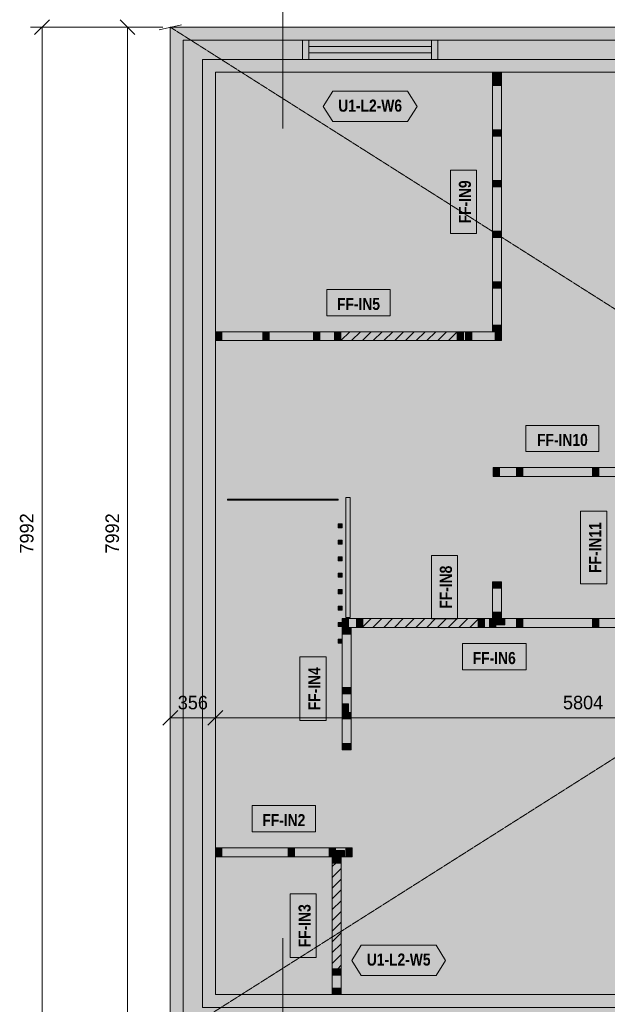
# Model space of a CAD drawing. Header units: millimetres. Extents: x -3973 to 16802, y -6172 to 13352.
# Tile 2 of 6: x -1189 to 3448, y 279 to 8051. Entities that reach past the tile are written whole.
import ezdxf
from ezdxf.enums import TextEntityAlignment as Align

# ---------------------------------------------------------------- set-up
doc = ezdxf.new("R2010")
doc.units = ezdxf.units.MM
doc.linetypes.add('DASHED', pattern=[1.524, 1.27, -0.254])
for name, color, linetype in [('FILL-C_B2B2B5', 7, 'Continuous'), ('FILL-EPS', 7, 'Continuous'), ('FILL-TEAL_DK', 7, 'Continuous'), ('FILL-TIMBER', 7, 'Continuous'), ('FILL-WHITE', 7, 'Continuous'), ('LINE-C_85297A', 7, 'Continuous'), ('LINE-C_85297A-DASH', 7, 'DASHED'), ('LINE-INK', 7, 'Continuous'), ('LINE-INK-DASH', 7, 'DASHED'), ('LINE-RED-DASH', 7, 'DASHED'), ('LINE-STEEL_GREY', 7, 'Continuous'), ('LINE-STEEL_GREY-DASH', 7, 'DASHED'), ('LINE-TEAL_DK', 7, 'Continuous'), ('LINE-TIMBER_DK', 7, 'Continuous'), ('TEXT-INK', 7, 'Continuous'), ('TEXT-TEAL_DK', 7, 'Continuous')]:
    doc.layers.add(name, color=color, linetype=linetype)
doc.styles.add('OpenSansCondensed-Bold', font='OpenSansCondensed-Bold.ttf')

msp = doc.modelspace()

# ---------------------------------------------------------------- hatches: boundary and pattern name
at = {"layer": 'FILL-C_B2B2B5', "true_color": 0xb2b2b5}
h = msp.add_hatch(color=256, dxfattribs=at)
h.dxf.hatch_style = 1
h.paths.add_polyline_path([(12502.4, 7889.9), (12502.4, 101.6), (101.6, 101.6), (101.6, 7889.9)])
h.paths.add_polyline_path([(12350, 254), (12350, 7737.5), (6378.2, 7737.5), (6378.2, 254)], flags=0)
h.paths.add_polyline_path([(254, 7737.5), (254, 254), (6225.8, 254), (6225.8, 7737.5)], flags=0)
at = {"layer": 'FILL-EPS', "true_color": 0xccffff}
h = msp.add_hatch(color=256, dxfattribs=at)
h.dxf.hatch_style = 1
h.paths.add_polyline_path([(0, 7991.5), (12604, 7991.5), (12604, 0), (0, 0)])
h.paths.add_polyline_path([(101.6, 7889.9), (101.6, 101.6), (12502.4, 101.6), (12502.4, 7889.9)], flags=0)
h = msp.add_hatch(color=256, dxfattribs=at)
h.dxf.hatch_style = 1
h.paths.add_polyline_path([(6225.8, 7737.5), (6225.8, 254), (254, 254), (254, 7737.5)])
h.paths.add_polyline_path([(6159.1, 355.6), (6159.1, 7635.9), (355.6, 7635.9), (355.6, 355.6)], flags=0)
at = {"layer": 'FILL-TEAL_DK', "true_color": 0x006b5c}
h = msp.add_hatch(color=256, dxfattribs=at)
h.dxf.hatch_style = 1
h.paths.add_polyline_path([(1042, 7889.7), (1092, 7889.7), (1092, 7737.3), (1042, 7737.3)])
h = msp.add_hatch(color=256, dxfattribs=at)
h.dxf.hatch_style = 1
h.paths.add_polyline_path([(2062, 7889.7), (2112, 7889.7), (2112, 7737.3), (2062, 7737.3)])
at = {"layer": 'FILL-TIMBER', "true_color": 0xeddbb8}
h = msp.add_hatch(color=256, dxfattribs=at)
h.dxf.hatch_style = 1
h.paths.add_polyline_path([(2613.5, 7635.5), (2613.5, 7600.1), (2613.5, 7585.5), (2593, 7585.5), (2543.5, 7585.5), (2543.5, 7620.9), (2543.5, 7635.5), (2564, 7635.5)])
h = msp.add_hatch(color=256, dxfattribs=at)
h.dxf.hatch_style = 1
h.paths.add_polyline_path([(2613.5, 7580.6), (2613.5, 7545.2), (2613.5, 7530.6), (2593, 7530.6), (2543.5, 7530.6), (2543.5, 7566), (2543.5, 7580.6), (2564, 7580.6)])
h = msp.add_hatch(color=256, dxfattribs=at)
h.dxf.hatch_style = 1
h.paths.add_polyline_path([(2613.5, 7180.6), (2613.5, 7145.2), (2613.5, 7130.6), (2593, 7130.6), (2543.5, 7130.6), (2543.5, 7166), (2543.5, 7180.6), (2564, 7180.6)])
h = msp.add_hatch(color=256, dxfattribs=at)
h.dxf.hatch_style = 1
h.paths.add_polyline_path([(2613.5, 6780.6), (2613.5, 6745.2), (2613.5, 6730.6), (2593, 6730.6), (2543.5, 6730.6), (2543.5, 6766), (2543.5, 6780.6), (2564, 6780.6)])
h = msp.add_hatch(color=256, dxfattribs=at)
h.dxf.hatch_style = 1
h.paths.add_polyline_path([(2613.5, 6380.6), (2613.5, 6345.2), (2613.5, 6330.6), (2593, 6330.6), (2543.5, 6330.6), (2543.5, 6366), (2543.5, 6380.6), (2564, 6380.6)])
h = msp.add_hatch(color=256, dxfattribs=at)
h.dxf.hatch_style = 1
h.paths.add_polyline_path([(2613.5, 5980.6), (2613.5, 5945.2), (2613.5, 5930.6), (2593, 5930.6), (2543.5, 5930.6), (2543.5, 5966), (2543.5, 5980.6), (2564, 5980.6)])
h = msp.add_hatch(color=256, dxfattribs=at)
h.dxf.hatch_style = 1
h.paths.add_polyline_path([(2613.5, 5640), (2613.5, 5604.6), (2613.5, 5590), (2593, 5590), (2543.5, 5590), (2543.5, 5625.4), (2543.5, 5640), (2564, 5640)])
h = msp.add_hatch(color=256, dxfattribs=at)
h.dxf.hatch_style = 1
h.paths.add_polyline_path([(406, 5518), (370.6, 5518), (356, 5518), (356, 5538.5), (356, 5588), (391.4, 5588), (406, 5588), (406, 5567.5)])
h = msp.add_hatch(color=256, dxfattribs=at)
h.dxf.hatch_style = 1
h.paths.add_polyline_path([(780.6, 5518), (745.2, 5518), (730.6, 5518), (730.6, 5538.5), (730.6, 5588), (766, 5588), (780.6, 5588), (780.6, 5567.5)])
h = msp.add_hatch(color=256, dxfattribs=at)
h.dxf.hatch_style = 1
h.paths.add_polyline_path([(1180.6, 5518), (1145.2, 5518), (1130.6, 5518), (1130.6, 5538.5), (1130.6, 5588), (1166, 5588), (1180.6, 5588), (1180.6, 5567.5)])
h = msp.add_hatch(color=256, dxfattribs=at)
h.dxf.hatch_style = 1
h.paths.add_polyline_path([(1346.5, 5518), (1311.1, 5518), (1296.5, 5518), (1296.5, 5538.5), (1296.5, 5588), (1331.9, 5588), (1346.5, 5588), (1346.5, 5567.5)])
h = msp.add_hatch(color=256, dxfattribs=at)
h.dxf.hatch_style = 1
h.paths.add_polyline_path([(2314.5, 5518), (2279.1, 5518), (2264.5, 5518), (2264.5, 5538.5), (2264.5, 5588), (2299.9, 5588), (2314.5, 5588), (2314.5, 5567.5)])
h = msp.add_hatch(color=256, dxfattribs=at)
h.dxf.hatch_style = 1
h.paths.add_polyline_path([(2380.6, 5518), (2345.2, 5518), (2330.6, 5518), (2330.6, 5538.5), (2330.6, 5588), (2366, 5588), (2380.6, 5588), (2380.6, 5567.5)])
h = msp.add_hatch(color=256, dxfattribs=at)
h.dxf.hatch_style = 1
h.paths.add_polyline_path([(2613.5, 5518), (2578.1, 5518), (2563.5, 5518), (2563.5, 5538.5), (2563.5, 5588), (2598.9, 5588), (2613.5, 5588), (2613.5, 5567.5)])
h = msp.add_hatch(color=256, dxfattribs=at)
h.dxf.hatch_style = 1
h.paths.add_polyline_path([(2597, 4445), (2561.6, 4445), (2547, 4445), (2547, 4465.5), (2547, 4515), (2582.4, 4515), (2597, 4515), (2597, 4494.5)])
h = msp.add_hatch(color=256, dxfattribs=at)
h.dxf.hatch_style = 1
h.paths.add_polyline_path([(2780.6, 4445), (2745.2, 4445), (2730.6, 4445), (2730.6, 4465.5), (2730.6, 4515), (2766, 4515), (2780.6, 4515), (2780.6, 4494.5)])
h = msp.add_hatch(color=256, dxfattribs=at)
h.dxf.hatch_style = 1
h.paths.add_polyline_path([(3380.6, 4445), (3345.2, 4445), (3330.6, 4445), (3330.6, 4465.5), (3330.6, 4515), (3366, 4515), (3380.6, 4515), (3380.6, 4494.5)])
h = msp.add_hatch(color=256, dxfattribs=at)
h.dxf.hatch_style = 1
h.paths.add_polyline_path([(2613.5, 3614.5), (2613.5, 3579.1), (2613.5, 3564.5), (2593, 3564.5), (2543.5, 3564.5), (2543.5, 3599.9), (2543.5, 3614.5), (2564, 3614.5)])
h = msp.add_hatch(color=256, dxfattribs=at)
h.dxf.hatch_style = 1
h.paths.add_polyline_path([(2613.5, 3375), (2613.5, 3339.6), (2613.5, 3325), (2593, 3325), (2543.5, 3325), (2543.5, 3360.4), (2543.5, 3375), (2564, 3375)])
h = msp.add_hatch(color=256, dxfattribs=at)
h.dxf.hatch_style = 1
h.paths.add_polyline_path([(1406, 3253), (1370.6, 3253), (1356, 3253), (1356, 3273.5), (1356, 3323), (1391.4, 3323), (1406, 3323), (1406, 3302.5)])
h = msp.add_hatch(color=256, dxfattribs=at)
h.dxf.hatch_style = 1
h.paths.add_polyline_path([(1518.5, 3253), (1483.1, 3253), (1468.5, 3253), (1468.5, 3273.5), (1468.5, 3323), (1503.9, 3323), (1518.5, 3323), (1518.5, 3302.5)])
h = msp.add_hatch(color=256, dxfattribs=at)
h.dxf.hatch_style = 1
h.paths.add_polyline_path([(2478.5, 3253), (2443.1, 3253), (2428.5, 3253), (2428.5, 3273.5), (2428.5, 3323), (2463.9, 3323), (2478.5, 3323), (2478.5, 3302.5)])
h = msp.add_hatch(color=256, dxfattribs=at)
h.dxf.hatch_style = 1
h.paths.add_polyline_path([(2568.5, 3253), (2533.1, 3253), (2518.5, 3253), (2518.5, 3273.5), (2518.5, 3323), (2553.9, 3323), (2568.5, 3323), (2568.5, 3302.5)])
h = msp.add_hatch(color=256, dxfattribs=at)
h.dxf.hatch_style = 1
h.paths.add_polyline_path([(2638.5, 3273), (2589, 3273), (2568.5, 3273), (2568.5, 3287.6), (2568.5, 3323), (2618, 3323), (2638.5, 3323), (2638.5, 3308.4)])
h = msp.add_hatch(color=256, dxfattribs=at)
h.dxf.hatch_style = 1
h.paths.add_polyline_path([(2780.6, 3253), (2745.2, 3253), (2730.6, 3253), (2730.6, 3273.5), (2730.6, 3323), (2766, 3323), (2780.6, 3323), (2780.6, 3302.5)])
h = msp.add_hatch(color=256, dxfattribs=at)
h.dxf.hatch_style = 1
h.paths.add_polyline_path([(3380.6, 3253), (3345.2, 3253), (3330.6, 3253), (3330.6, 3273.5), (3330.6, 3323), (3366, 3323), (3380.6, 3323), (3380.6, 3302.5)])
h = msp.add_hatch(color=256, dxfattribs=at)
h.dxf.hatch_style = 1
h.paths.add_polyline_path([(1426, 3251), (1426, 3215.6), (1426, 3201), (1405.5, 3201), (1356, 3201), (1356, 3236.4), (1356, 3251), (1376.5, 3251)])
h = msp.add_hatch(color=256, dxfattribs=at)
h.dxf.hatch_style = 1
h.paths.add_polyline_path([(1426, 2780.6), (1426, 2745.2), (1426, 2730.6), (1405.5, 2730.6), (1356, 2730.6), (1356, 2766), (1356, 2780.6), (1376.5, 2780.6)])
h = msp.add_hatch(color=256, dxfattribs=at)
h.dxf.hatch_style = 1
h.paths.add_polyline_path([(1406, 2651.5), (1406, 2602), (1406, 2581.5), (1391.4, 2581.5), (1356, 2581.5), (1356, 2631), (1356, 2651.5), (1370.6, 2651.5)])
h = msp.add_hatch(color=256, dxfattribs=at)
h.dxf.hatch_style = 1
h.paths.add_polyline_path([(1426, 2581.5), (1426, 2546.1), (1426, 2531.5), (1405.5, 2531.5), (1356, 2531.5), (1356, 2566.9), (1356, 2581.5), (1376.5, 2581.5)])
h = msp.add_hatch(color=256, dxfattribs=at)
h.dxf.hatch_style = 1
h.paths.add_polyline_path([(1426, 2338.5), (1426, 2303.1), (1426, 2288.5), (1405.5, 2288.5), (1356, 2288.5), (1356, 2323.9), (1356, 2338.5), (1376.5, 2338.5)])
h = msp.add_hatch(color=256, dxfattribs=at)
h.dxf.hatch_style = 1
h.paths.add_polyline_path([(406, 1443.5), (370.6, 1443.5), (356, 1443.5), (356, 1464), (356, 1513.5), (391.4, 1513.5), (406, 1513.5), (406, 1493)])
h = msp.add_hatch(color=256, dxfattribs=at)
h.dxf.hatch_style = 1
h.paths.add_polyline_path([(980.6, 1443.5), (945.2, 1443.5), (930.6, 1443.5), (930.6, 1464), (930.6, 1513.5), (966, 1513.5), (980.6, 1513.5), (980.6, 1493)])
h = msp.add_hatch(color=256, dxfattribs=at)
h.dxf.hatch_style = 1
h.paths.add_polyline_path([(1303.5, 1443.5), (1268.1, 1443.5), (1253.5, 1443.5), (1253.5, 1464), (1253.5, 1513.5), (1288.9, 1513.5), (1303.5, 1513.5), (1303.5, 1493)])
h = msp.add_hatch(color=256, dxfattribs=at)
h.dxf.hatch_style = 1
h.paths.add_polyline_path([(1373.5, 1443.5), (1324, 1443.5), (1303.5, 1443.5), (1303.5, 1458.1), (1303.5, 1493.5), (1353, 1493.5), (1373.5, 1493.5), (1373.5, 1478.9)])
h = msp.add_hatch(color=256, dxfattribs=at)
h.dxf.hatch_style = 1
h.paths.add_polyline_path([(1435, 1443.5), (1399.6, 1443.5), (1385, 1443.5), (1385, 1464), (1385, 1513.5), (1420.4, 1513.5), (1435, 1513.5), (1435, 1493)])
h = msp.add_hatch(color=256, dxfattribs=at)
h.dxf.hatch_style = 1
h.paths.add_polyline_path([(1348.5, 1441.5), (1348.5, 1407.5), (1348.5, 1393.5), (1328, 1393.5), (1278.5, 1393.5), (1278.5, 1427.5), (1278.5, 1441.5), (1299, 1441.5)])
h = msp.add_hatch(color=256, dxfattribs=at)
h.dxf.hatch_style = 1
h.paths.add_polyline_path([(1348.5, 559.5), (1348.5, 524.1), (1348.5, 509.5), (1328, 509.5), (1278.5, 509.5), (1278.5, 544.9), (1278.5, 559.5), (1299, 559.5)])
h = msp.add_hatch(color=256, dxfattribs=at)
h.dxf.hatch_style = 1
h.paths.add_polyline_path([(1348.5, 406), (1348.5, 370.6), (1348.5, 356), (1328, 356), (1278.5, 356), (1278.5, 391.4), (1278.5, 406), (1299, 406)])
at = {"layer": 'FILL-WHITE', "true_color": 0xfaf5e8}
h = msp.add_hatch(color=256, dxfattribs=at)
h.dxf.hatch_style = 1
h.paths.add_polyline_path([(2593, 5590), (2543.5, 5590), (2543.5, 5625.4), (2543.5, 5640), (2543.5, 5930.6), (2543.5, 5966), (2543.5, 5980.6), (2543.5, 6330.6), (2543.5, 6366), (2543.5, 6380.6), (2543.5, 6730.6), (2543.5, 6766), (2543.5, 6780.6), (2543.5, 7130.6), (2543.5, 7166), (2543.5, 7180.6), (2543.5, 7530.6), (2543.5, 7566), (2543.5, 7580.6), (2543.5, 7585.5), (2543.5, 7620.9), (2543.5, 7635.5), (2564, 7635.5), (2613.5, 7635.5), (2613.5, 7600.1), (2613.5, 7585.5), (2613.5, 7580.6), (2613.5, 7545.2), (2613.5, 7530.6), (2613.5, 7180.6), (2613.5, 7145.2), (2613.5, 7130.6), (2613.5, 6780.6), (2613.5, 6745.2), (2613.5, 6730.6), (2613.5, 6380.6), (2613.5, 6345.2), (2613.5, 6330.6), (2613.5, 5980.6), (2613.5, 5945.2), (2613.5, 5930.6), (2613.5, 5640), (2613.5, 5604.6), (2613.5, 5590)])
at = {"layer": 'FILL-WHITE', "true_color": 0xffffff}
h = msp.add_hatch(color=256, dxfattribs=at)
h.dxf.hatch_style = 1
h.paths.add_polyline_path([(1206.4, 7365.9), (1281.4, 7485.9), (1872.6, 7485.9), (1947.6, 7365.9), (1872.6, 7245.9), (1281.4, 7245.9)])
h = msp.add_hatch(color=256, dxfattribs=at)
h.dxf.hatch_style = 1
h.paths.add_polyline_path([(2417.2, 6362), (2417.2, 6863.5), (2209.9, 6863.5), (2209.9, 6362)])
h = msp.add_hatch(color=256, dxfattribs=at)
h.dxf.hatch_style = 1
h.paths.add_polyline_path([(1234, 5714.3), (1735.5, 5714.3), (1735.5, 5921.6), (1234, 5921.6)])
at = {"layer": 'FILL-WHITE', "true_color": 0xfaf5e8}
h = msp.add_hatch(color=256, dxfattribs=at)
h.dxf.hatch_style = 1
h.paths.add_polyline_path([(356, 5518), (356, 5538.5), (356, 5588), (356, 5588), (391.4, 5588), (406, 5588), (730.6, 5588), (766, 5588), (780.6, 5588), (1130.6, 5588), (1166, 5588), (1180.6, 5588), (1296.5, 5588), (1331.9, 5588), (1346.5, 5588), (1346.5, 5588), (1346.5, 5567.5), (1346.5, 5518), (1346.5, 5518), (1311.1, 5518), (1296.5, 5518), (1180.6, 5518), (1145.2, 5518), (1130.6, 5518), (780.6, 5518), (745.2, 5518), (730.6, 5518), (406, 5518), (370.6, 5518), (356, 5518)])
at = {"layer": 'FILL-WHITE', "true_color": 0xffffff}
h = msp.add_hatch(color=256, dxfattribs=at)
h.dxf.hatch_style = 1
h.paths.add_polyline_path([(1346.5, 5518), (1346.5, 5588), (2264.5, 5588), (2264.5, 5518)])
at = {"layer": 'FILL-WHITE', "true_color": 0xfaf5e8}
h = msp.add_hatch(color=256, dxfattribs=at)
h.dxf.hatch_style = 1
h.paths.add_polyline_path([(2264.5, 5538.5), (2264.5, 5588), (2299.9, 5588), (2314.5, 5588), (2330.6, 5588), (2366, 5588), (2380.6, 5588), (2563.5, 5588), (2598.9, 5588), (2613.5, 5588), (2613.5, 5567.5), (2613.5, 5518), (2578.1, 5518), (2563.5, 5518), (2380.6, 5518), (2345.2, 5518), (2330.6, 5518), (2314.5, 5518), (2279.1, 5518), (2264.5, 5518)])
at = {"layer": 'FILL-WHITE', "true_color": 0xffffff}
h = msp.add_hatch(color=256, dxfattribs=at)
h.dxf.hatch_style = 1
h.paths.add_polyline_path([(2806.7, 4641.4), (3381.8, 4641.4), (3381.8, 4848.7), (2806.7, 4848.7)])
at = {"layer": 'FILL-WHITE', "true_color": 0xfaf5e8}
h = msp.add_hatch(color=256, dxfattribs=at)
h.dxf.hatch_style = 1
h.paths.add_polyline_path([(2547, 4445), (2547, 4445), (2547, 4445), (2547, 4445), (2547, 4465.5), (2547, 4515), (2547, 4515), (2547, 4515), (2547, 4515), (2582.4, 4515), (2597, 4515), (2730.6, 4515), (2766, 4515), (2780.6, 4515), (3330.6, 4515), (3366, 4515), (3380.6, 4515), (3591.5, 4515), (3626.9, 4515), (3641.5, 4515), (3641.5, 4515), (3641.5, 4515), (3641.5, 4515), (3641.5, 4494.5), (3641.5, 4445), (3641.5, 4445), (3641.5, 4445), (3641.5, 4445), (3606.1, 4445), (3591.5, 4445), (3380.6, 4445), (3345.2, 4445), (3330.6, 4445), (2780.6, 4445), (2745.2, 4445), (2730.6, 4445), (2597, 4445), (2561.6, 4445)])
at = {"layer": 'FILL-WHITE', "true_color": 0xffffff}
h = msp.add_hatch(color=256, dxfattribs=at)
h.dxf.hatch_style = 1
h.paths.add_polyline_path([(1386, 4278), (1386, 4278), (1386, 4278), (1386, 4278), (1418, 4278), (1418, 3332), (1418, 3332), (1418, 3332), (1418, 3332), (1386, 3332)])
h = msp.add_hatch(color=256, dxfattribs=at)
h.dxf.hatch_style = 1
h.paths.add_polyline_path([(451, 4266), (1324, 4266), (1324, 4257), (451, 4257)])
h = msp.add_hatch(color=256, dxfattribs=at)
h.dxf.hatch_style = 1
h.paths.add_polyline_path([(3445.2, 3596.4), (3445.2, 4171.6), (3237.9, 4171.6), (3237.9, 3596.4)])
h = msp.add_hatch(color=256, dxfattribs=at)
h.dxf.hatch_style = 1
h.paths.add_polyline_path([(1324, 4072), (1356, 4072), (1356, 4040), (1324, 4040)])
h = msp.add_hatch(color=256, dxfattribs=at)
h.dxf.hatch_style = 1
h.paths.add_polyline_path([(1324, 3942), (1356, 3942), (1356, 3910), (1324, 3910)])
h = msp.add_hatch(color=256, dxfattribs=at)
h.dxf.hatch_style = 1
h.paths.add_polyline_path([(1324, 3812), (1356, 3812), (1356, 3780), (1324, 3780)])
h = msp.add_hatch(color=256, dxfattribs=at)
h.dxf.hatch_style = 1
h.paths.add_polyline_path([(2267.2, 3320.3), (2267.2, 3821.9), (2059.8, 3821.9), (2059.8, 3320.3)])
h = msp.add_hatch(color=256, dxfattribs=at)
h.dxf.hatch_style = 1
h.paths.add_polyline_path([(1324, 3682), (1356, 3682), (1356, 3650), (1324, 3650)])
at = {"layer": 'FILL-WHITE', "true_color": 0xfaf5e8}
h = msp.add_hatch(color=256, dxfattribs=at)
h.dxf.hatch_style = 1
h.paths.add_polyline_path([(2613.5, 3339.6), (2613.5, 3325), (2613.5, 3325), (2593, 3325), (2543.5, 3325), (2543.5, 3325), (2543.5, 3360.4), (2543.5, 3375), (2543.5, 3564.5), (2543.5, 3599.9), (2543.5, 3614.5), (2543.5, 3614.5), (2564, 3614.5), (2613.5, 3614.5), (2613.5, 3614.5), (2613.5, 3579.1), (2613.5, 3564.5), (2613.5, 3375)])
at = {"layer": 'FILL-WHITE', "true_color": 0xffffff}
h = msp.add_hatch(color=256, dxfattribs=at)
h.dxf.hatch_style = 1
h.paths.add_polyline_path([(1324, 3552), (1356, 3552), (1356, 3520), (1324, 3520)])
h = msp.add_hatch(color=256, dxfattribs=at)
h.dxf.hatch_style = 1
h.paths.add_polyline_path([(1324, 3422), (1356, 3422), (1356, 3390), (1324, 3390)])
h = msp.add_hatch(color=256, dxfattribs=at)
h.dxf.hatch_style = 1
h.paths.add_polyline_path([(1324, 3292), (1356, 3292), (1356, 3260), (1324, 3260)])
at = {"layer": 'FILL-WHITE', "true_color": 0xfaf5e8}
h = msp.add_hatch(color=256, dxfattribs=at)
h.dxf.hatch_style = 1
h.paths.add_polyline_path([(1356, 3273.5), (1356, 3323), (1391.4, 3323), (1406, 3323), (1468.5, 3323), (1503.9, 3323), (1518.5, 3323), (1518.5, 3302.5), (1518.5, 3253), (1483.1, 3253), (1468.5, 3253), (1406, 3253), (1370.6, 3253), (1356, 3253)])
at = {"layer": 'FILL-WHITE', "true_color": 0xffffff}
h = msp.add_hatch(color=256, dxfattribs=at)
h.dxf.hatch_style = 1
h.paths.add_polyline_path([(1518.5, 3253), (1518.5, 3323), (2428.5, 3323), (2428.5, 3253)])
at = {"layer": 'FILL-WHITE', "true_color": 0xfaf5e8}
h = msp.add_hatch(color=256, dxfattribs=at)
h.dxf.hatch_style = 1
h.paths.add_polyline_path([(2428.5, 3273.5), (2428.5, 3323), (2463.9, 3323), (2478.5, 3323), (2518.5, 3323), (2553.9, 3323), (2568.5, 3323), (2618, 3323), (2638.5, 3323), (2730.6, 3323), (2766, 3323), (2780.6, 3323), (3330.6, 3323), (3366, 3323), (3380.6, 3323), (3546.5, 3323), (3581.9, 3323), (3596.5, 3323), (3646, 3323), (3666.5, 3323), (3706.5, 3323), (3741.9, 3323), (3756.5, 3323), (3756.5, 3302.5), (3756.5, 3253), (3721.1, 3253), (3706.5, 3253), (3596.5, 3253), (3561.1, 3253), (3546.5, 3253), (3380.6, 3253), (3345.2, 3253), (3330.6, 3253), (2780.6, 3253), (2745.2, 3253), (2730.6, 3253), (2568.5, 3253), (2533.1, 3253), (2518.5, 3253), (2478.5, 3253), (2443.1, 3253), (2428.5, 3253)])
h = msp.add_hatch(color=256, dxfattribs=at)
h.dxf.hatch_style = 1
h.paths.add_polyline_path([(1426, 2288.5), (1405.5, 2288.5), (1356, 2288.5), (1356, 2323.9), (1356, 2338.5), (1356, 2531.5), (1356, 2566.9), (1356, 2581.5), (1356, 2631), (1356, 2651.5), (1356, 2730.6), (1356, 2766), (1356, 2780.6), (1356, 3201), (1356, 3236.4), (1356, 3251), (1376.5, 3251), (1426, 3251), (1426, 3215.6), (1426, 3201), (1426, 2780.6), (1426, 2745.2), (1426, 2730.6), (1426, 2581.5), (1426, 2546.1), (1426, 2531.5), (1426, 2338.5), (1426, 2303.1)])
at = {"layer": 'FILL-WHITE', "true_color": 0xffffff}
h = msp.add_hatch(color=256, dxfattribs=at)
h.dxf.hatch_style = 1
h.paths.add_polyline_path([(1324, 3162), (1356, 3162), (1356, 3130), (1324, 3130)])
h = msp.add_hatch(color=256, dxfattribs=at)
h.dxf.hatch_style = 1
h.paths.add_polyline_path([(2305.5, 2919.4), (2807, 2919.4), (2807, 3126.7), (2305.5, 3126.7)])
h = msp.add_hatch(color=256, dxfattribs=at)
h.dxf.hatch_style = 1
h.paths.add_polyline_path([(1229.7, 2519), (1229.7, 3020.5), (1022.3, 3020.5), (1022.3, 2519)])
h = msp.add_hatch(color=256, dxfattribs=at)
h.dxf.hatch_style = 1
h.paths.add_polyline_path([(3455.6, 2084.4), (4203.2, 2558.5), (4060.1, 2784.2), (3312.4, 2310.2)])
h = msp.add_hatch(color=256, dxfattribs=at)
h.dxf.hatch_style = 1
h.paths.add_polyline_path([(644.7, 1639.8), (1146.3, 1639.8), (1146.3, 1847.2), (644.7, 1847.2)])
at = {"layer": 'FILL-WHITE', "true_color": 0xfaf5e8}
h = msp.add_hatch(color=256, dxfattribs=at)
h.dxf.hatch_style = 1
h.paths.add_polyline_path([(1303.5, 1443.5), (1268.1, 1443.5), (1253.5, 1443.5), (980.6, 1443.5), (945.2, 1443.5), (930.6, 1443.5), (406, 1443.5), (370.6, 1443.5), (356, 1443.5), (356, 1464), (356, 1513.5), (391.4, 1513.5), (406, 1513.5), (930.6, 1513.5), (966, 1513.5), (980.6, 1513.5), (1253.5, 1513.5), (1288.9, 1513.5), (1303.5, 1513.5), (1385, 1513.5), (1420.4, 1513.5), (1435, 1513.5), (1435, 1493), (1435, 1443.5), (1399.6, 1443.5), (1385, 1443.5), (1373.5, 1443.5), (1324, 1443.5)])
h = msp.add_hatch(color=256, dxfattribs=at)
h.dxf.hatch_style = 1
h.paths.add_polyline_path([(1299, 1441.5), (1348.5, 1441.5), (1348.5, 1407.5), (1348.5, 1393.5), (1328, 1393.5), (1278.5, 1393.5), (1278.5, 1427.5), (1278.5, 1441.5)])
at = {"layer": 'FILL-WHITE', "true_color": 0xffffff}
h = msp.add_hatch(color=256, dxfattribs=at)
h.dxf.hatch_style = 1
h.paths.add_polyline_path([(1278.5, 559.5), (1278.5, 1393.5), (1348.5, 1393.5), (1348.5, 559.5)])
h = msp.add_hatch(color=256, dxfattribs=at)
h.dxf.hatch_style = 1
h.paths.add_polyline_path([(1152.1, 648), (1152.1, 1149.5), (944.8, 1149.5), (944.8, 648)])
h = msp.add_hatch(color=256, dxfattribs=at)
h.dxf.hatch_style = 1
h.paths.add_polyline_path([(1431.4, 625.6), (1506.4, 745.6), (2097.6, 745.6), (2172.6, 625.6), (2097.6, 505.6), (1506.4, 505.6)])
at = {"layer": 'FILL-WHITE', "true_color": 0xfaf5e8}
h = msp.add_hatch(color=256, dxfattribs=at)
h.dxf.hatch_style = 1
h.paths.add_polyline_path([(1348.5, 356), (1348.5, 356), (1348.5, 356), (1348.5, 356), (1328, 356), (1278.5, 356), (1278.5, 356), (1278.5, 356), (1278.5, 356), (1278.5, 391.4), (1278.5, 406), (1278.5, 509.5), (1278.5, 544.9), (1278.5, 559.5), (1278.5, 559.5), (1299, 559.5), (1348.5, 559.5), (1348.5, 559.5), (1348.5, 524.1), (1348.5, 509.5), (1348.5, 406), (1348.5, 370.6)])

# ---------------------------------------------------------------- linework, layer by layer
at = {"layer": 'LINE-C_85297A', "lineweight": 5}
msp.add_line((-87.8, 7971.8), (87.8, 8011.2), dxfattribs=at)
at = {"layer": 'LINE-C_85297A-DASH', "lineweight": 5}
for p, q in [((0, 0), (12604, 7991.5)), ((0, 7991.5), (12604, 0))]:
    msp.add_line(p, q, dxfattribs=at)
at = {"layer": 'LINE-INK', "lineweight": 5}
for p, q in [((-954.2, 8049.8), (-1070.8, 7933.2)), ((-279.2, 7933.2), (-395.8, 8049.8)), ((-60, 7991.5), (-1102.5, 7991.5)), ((-1012.5, 7991.5), (-1012.5, 0)), ((-60, 7991.5), (-427.5, 7991.5)), ((-337.5, 0), (-337.5, 7991.5)), ((2062, 7991.5), (1092, 7991.5)), ((2062, 7838.7), (1092, 7838.7)), ((2062, 7788.7), (1092, 7788.7)), ((2062, 7635.9), (1092, 7635.9)), ((-58.3, 2481.4), (58.3, 2598)), ((0, 2539.7), (0, 2629.7)), ((297.3, 2481.4), (413.9, 2598)), ((355.6, 2539.7), (355.6, 2629.7)), ((0, 2539.7), (12604, 2539.7)), ((1317, 355.6), (2287, 355.6))]:
    msp.add_line(p, q, dxfattribs=at)
for points in [[(0, 0), (0, 7991.5), (12604, 7991.5), (12604, 0)], [(355.6, 355.6), (6159.1, 355.6), (6159.1, 7635.9), (355.6, 7635.9)], [(2593, 5590), (2543.5, 5590), (2543.5, 5625.4), (2543.5, 5640), (2543.5, 5930.6), (2543.5, 5966), (2543.5, 5980.6), (2543.5, 6330.6), (2543.5, 6366), (2543.5, 6380.6), (2543.5, 6730.6), (2543.5, 6766), (2543.5, 6780.6), (2543.5, 7130.6), (2543.5, 7166), (2543.5, 7180.6), (2543.5, 7530.6), (2543.5, 7566), (2543.5, 7580.6), (2543.5, 7585.5), (2543.5, 7620.9), (2543.5, 7635.5), (2564, 7635.5), (2613.5, 7635.5), (2613.5, 7600.1), (2613.5, 7585.5), (2613.5, 7580.6), (2613.5, 7545.2), (2613.5, 7530.6), (2613.5, 7180.6), (2613.5, 7145.2), (2613.5, 7130.6), (2613.5, 6780.6), (2613.5, 6745.2), (2613.5, 6730.6), (2613.5, 6380.6), (2613.5, 6345.2), (2613.5, 6330.6), (2613.5, 5980.6), (2613.5, 5945.2), (2613.5, 5930.6), (2613.5, 5640), (2613.5, 5604.6), (2613.5, 5590)], [(2417.2, 6362), (2417.2, 6863.5), (2209.9, 6863.5), (2209.9, 6362)], [(1234, 5714.3), (1735.5, 5714.3), (1735.5, 5921.6), (1234, 5921.6)], [(356, 5518), (356, 5538.5), (356, 5588), (356, 5588), (391.4, 5588), (406, 5588), (730.6, 5588), (766, 5588), (780.6, 5588), (1130.6, 5588), (1166, 5588), (1180.6, 5588), (1296.5, 5588), (1331.9, 5588), (1346.5, 5588), (1346.5, 5588), (1346.5, 5567.5), (1346.5, 5518), (1346.5, 5518), (1311.1, 5518), (1296.5, 5518), (1180.6, 5518), (1145.2, 5518), (1130.6, 5518), (780.6, 5518), (745.2, 5518), (730.6, 5518), (406, 5518), (370.6, 5518), (356, 5518)], [(2264.5, 5538.5), (2264.5, 5588), (2299.9, 5588), (2314.5, 5588), (2330.6, 5588), (2366, 5588), (2380.6, 5588), (2563.5, 5588), (2598.9, 5588), (2613.5, 5588), (2613.5, 5567.5), (2613.5, 5518), (2578.1, 5518), (2563.5, 5518), (2380.6, 5518), (2345.2, 5518), (2330.6, 5518), (2314.5, 5518), (2279.1, 5518), (2264.5, 5518)], [(2806.7, 4641.4), (3381.8, 4641.4), (3381.8, 4848.7), (2806.7, 4848.7)], [(1386, 4278), (1386, 4278), (1386, 4278), (1386, 4278), (1418, 4278), (1418, 3332), (1418, 3332), (1418, 3332), (1418, 3332), (1386, 3332)], [(451, 4266), (1324, 4266), (1324, 4257), (451, 4257)], [(3445.2, 3596.4), (3445.2, 4171.6), (3237.9, 4171.6), (3237.9, 3596.4)], [(1324, 4072), (1356, 4072), (1356, 4040), (1324, 4040)], [(1324, 3942), (1356, 3942), (1356, 3910), (1324, 3910)], [(1324, 3812), (1356, 3812), (1356, 3780), (1324, 3780)], [(2267.2, 3320.3), (2267.2, 3821.9), (2059.8, 3821.9), (2059.8, 3320.3)], [(1324, 3682), (1356, 3682), (1356, 3650), (1324, 3650)], [(2613.5, 3339.6), (2613.5, 3325), (2613.5, 3325), (2593, 3325), (2543.5, 3325), (2543.5, 3325), (2543.5, 3360.4), (2543.5, 3375), (2543.5, 3564.5), (2543.5, 3599.9), (2543.5, 3614.5), (2543.5, 3614.5), (2564, 3614.5), (2613.5, 3614.5), (2613.5, 3614.5), (2613.5, 3579.1), (2613.5, 3564.5), (2613.5, 3375)], [(1324, 3552), (1356, 3552), (1356, 3520), (1324, 3520)], [(1324, 3422), (1356, 3422), (1356, 3390), (1324, 3390)], [(1324, 3292), (1356, 3292), (1356, 3260), (1324, 3260)], [(1356, 3273.5), (1356, 3323), (1391.4, 3323), (1406, 3323), (1468.5, 3323), (1503.9, 3323), (1518.5, 3323), (1518.5, 3302.5), (1518.5, 3253), (1483.1, 3253), (1468.5, 3253), (1406, 3253), (1370.6, 3253), (1356, 3253)], [(1426, 2288.5), (1405.5, 2288.5), (1356, 2288.5), (1356, 2323.9), (1356, 2338.5), (1356, 2531.5), (1356, 2566.9), (1356, 2581.5), (1356, 2631), (1356, 2651.5), (1356, 2730.6), (1356, 2766), (1356, 2780.6), (1356, 3201), (1356, 3236.4), (1356, 3251), (1376.5, 3251), (1426, 3251), (1426, 3215.6), (1426, 3201), (1426, 2780.6), (1426, 2745.2), (1426, 2730.6), (1426, 2581.5), (1426, 2546.1), (1426, 2531.5), (1426, 2338.5), (1426, 2303.1)], [(1324, 3162), (1356, 3162), (1356, 3130), (1324, 3130)], [(2305.5, 2919.4), (2807, 2919.4), (2807, 3126.7), (2305.5, 3126.7)], [(1229.7, 2519), (1229.7, 3020.5), (1022.3, 3020.5), (1022.3, 2519)], [(644.7, 1639.8), (1146.3, 1639.8), (1146.3, 1847.2), (644.7, 1847.2)], [(1303.5, 1443.5), (1268.1, 1443.5), (1253.5, 1443.5), (980.6, 1443.5), (945.2, 1443.5), (930.6, 1443.5), (406, 1443.5), (370.6, 1443.5), (356, 1443.5), (356, 1464), (356, 1513.5), (391.4, 1513.5), (406, 1513.5), (930.6, 1513.5), (966, 1513.5), (980.6, 1513.5), (1253.5, 1513.5), (1288.9, 1513.5), (1303.5, 1513.5), (1385, 1513.5), (1420.4, 1513.5), (1435, 1513.5), (1435, 1493), (1435, 1443.5), (1399.6, 1443.5), (1385, 1443.5), (1373.5, 1443.5), (1324, 1443.5)], [(1299, 1441.5), (1348.5, 1441.5), (1348.5, 1407.5), (1348.5, 1393.5), (1328, 1393.5), (1278.5, 1393.5), (1278.5, 1427.5), (1278.5, 1441.5)], [(1152.1, 648), (1152.1, 1149.5), (944.8, 1149.5), (944.8, 648)], [(1348.5, 356), (1348.5, 356), (1348.5, 356), (1348.5, 356), (1328, 356), (1278.5, 356), (1278.5, 356), (1278.5, 356), (1278.5, 356), (1278.5, 391.4), (1278.5, 406), (1278.5, 509.5), (1278.5, 544.9), (1278.5, 559.5), (1278.5, 559.5), (1299, 559.5), (1348.5, 559.5), (1348.5, 559.5), (1348.5, 524.1), (1348.5, 509.5), (1348.5, 406), (1348.5, 370.6)]]:
    msp.add_lwpolyline(points, close=True, dxfattribs=at)
for points in [[(3591.5, 4445), (3380.6, 4445), (3345.2, 4445), (3330.6, 4445), (2780.6, 4445), (2745.2, 4445), (2730.6, 4445), (2597, 4445), (2561.6, 4445), (2547, 4445), (2547, 4445), (2547, 4445), (2547, 4445), (2547, 4465.5), (2547, 4515), (2547, 4515), (2547, 4515), (2547, 4515), (2582.4, 4515), (2597, 4515), (2730.6, 4515), (2766, 4515), (2780.6, 4515), (3330.6, 4515), (3366, 4515), (3380.6, 4515), (3591.5, 4515)], [(3546.5, 3253), (3380.6, 3253), (3345.2, 3253), (3330.6, 3253), (2780.6, 3253), (2745.2, 3253), (2730.6, 3253), (2568.5, 3253), (2533.1, 3253), (2518.5, 3253), (2478.5, 3253), (2443.1, 3253), (2428.5, 3253), (2428.5, 3273.5), (2428.5, 3323), (2463.9, 3323), (2478.5, 3323), (2518.5, 3323), (2553.9, 3323), (2568.5, 3323), (2618, 3323), (2638.5, 3323), (2730.6, 3323), (2766, 3323), (2780.6, 3323), (3330.6, 3323), (3366, 3323), (3380.6, 3323), (3546.5, 3323)]]:
    msp.add_lwpolyline(points, dxfattribs=at)
at = {"layer": 'LINE-INK-DASH', "lineweight": 5}
for points in [[(1346.5, 5518), (1346.5, 5588), (2264.5, 5588), (2264.5, 5518)], [(1518.5, 3253), (1518.5, 3323), (2428.5, 3323), (2428.5, 3253)], [(1278.5, 559.5), (1278.5, 1393.5), (1348.5, 1393.5), (1348.5, 559.5)]]:
    msp.add_lwpolyline(points, close=True, dxfattribs=at)
at = {"layer": 'LINE-RED-DASH', "lineweight": 5}
for p, q in [((888, 9516.5), (888, 7191.5)), ((888, -1525), (888, 800))]:
    msp.add_line(p, q, dxfattribs=at)
at = {"layer": 'LINE-STEEL_GREY', "lineweight": 5}
for points in [[(12502.4, 7889.9), (12502.4, 101.6), (101.6, 101.6), (101.6, 7889.9)], [(254, 7737.5), (254, 254), (6225.8, 254), (6225.8, 7737.5)]]:
    msp.add_lwpolyline(points, close=True, dxfattribs=at)
at = {"layer": 'LINE-STEEL_GREY-DASH', "lineweight": 5}
for points in [[(0, 0), (0, 7991.5), (12604, 7991.5), (12604, 0), (786, 0), (786, 0)], [(6159.1, 7635.9), (355.6, 7635.9), (355.6, 355.6), (6159.1, 355.6)]]:
    msp.add_lwpolyline(points, close=True, dxfattribs=at)
at = {"layer": 'LINE-TEAL_DK', "lineweight": 5}
for points in [[(1042, 7889.7), (1092, 7889.7), (1092, 7737.3), (1042, 7737.3)], [(2062, 7889.7), (2112, 7889.7), (2112, 7737.3), (2062, 7737.3)], [(1206.4, 7365.9), (1281.4, 7485.9), (1872.6, 7485.9), (1947.6, 7365.9), (1872.6, 7245.9), (1281.4, 7245.9)], [(1431.4, 625.6), (1506.4, 745.6), (2097.6, 745.6), (2172.6, 625.6), (2097.6, 505.6), (1506.4, 505.6)]]:
    msp.add_lwpolyline(points, close=True, dxfattribs=at)
at = {"layer": 'LINE-TIMBER_DK', "lineweight": 5}
for p, q in [((1346.5, 5518.3), (1416.2, 5588)), ((1431.1, 5518), (1501.1, 5588)), ((1515.9, 5518), (1585.9, 5588)), ((1600.8, 5518), (1670.8, 5588)), ((1685.6, 5518), (1755.6, 5588)), ((1770.5, 5518), (1840.5, 5588)), ((1855.4, 5518), (1925.4, 5588)), ((1940.2, 5518), (2010.2, 5588)), ((2025.1, 5518), (2095.1, 5588)), ((2109.9, 5518), (2179.9, 5588)), ((2194.8, 5518), (2264.5, 5587.7)), ((1518.5, 3257.3), (1584.2, 3323)), ((1599.1, 3253), (1669.1, 3323)), ((1683.9, 3253), (1753.9, 3323)), ((1768.8, 3253), (1838.8, 3323)), ((1853.6, 3253), (1923.6, 3323)), ((1938.5, 3253), (2008.5, 3323)), ((2023.4, 3253), (2093.4, 3323)), ((2108.2, 3253), (2178.2, 3323)), ((2193.1, 3253), (2263.1, 3323)), ((2277.9, 3253), (2347.9, 3323)), ((2362.8, 3253), (2428.5, 3318.7)), ((1278.5, 1365.8), (1306.2, 1393.5)), ((1278.5, 1280.9), (1348.5, 1350.9)), ((1278.5, 1196.1), (1348.5, 1266.1)), ((1278.5, 1111.2), (1348.5, 1181.2)), ((1278.5, 1026.4), (1348.5, 1096.4)), ((1278.5, 941.5), (1348.5, 1011.5)), ((1278.5, 856.6), (1348.5, 926.6)), ((1278.5, 771.8), (1348.5, 841.8)), ((1278.5, 686.9), (1348.5, 756.9)), ((1278.5, 602.1), (1348.5, 672.1)), ((1320.8, 559.5), (1348.5, 587.2))]:
    msp.add_line(p, q, dxfattribs=at)
for points in [[(2613.5, 7635.5), (2613.5, 7600.1), (2613.5, 7585.5), (2593, 7585.5), (2543.5, 7585.5), (2543.5, 7620.9), (2543.5, 7635.5), (2564, 7635.5)], [(2613.5, 7580.6), (2613.5, 7545.2), (2613.5, 7530.6), (2593, 7530.6), (2543.5, 7530.6), (2543.5, 7566), (2543.5, 7580.6), (2564, 7580.6)], [(2613.5, 7180.6), (2613.5, 7145.2), (2613.5, 7130.6), (2593, 7130.6), (2543.5, 7130.6), (2543.5, 7166), (2543.5, 7180.6), (2564, 7180.6)], [(2613.5, 6780.6), (2613.5, 6745.2), (2613.5, 6730.6), (2593, 6730.6), (2543.5, 6730.6), (2543.5, 6766), (2543.5, 6780.6), (2564, 6780.6)], [(2613.5, 6380.6), (2613.5, 6345.2), (2613.5, 6330.6), (2593, 6330.6), (2543.5, 6330.6), (2543.5, 6366), (2543.5, 6380.6), (2564, 6380.6)], [(2613.5, 5980.6), (2613.5, 5945.2), (2613.5, 5930.6), (2593, 5930.6), (2543.5, 5930.6), (2543.5, 5966), (2543.5, 5980.6), (2564, 5980.6)], [(2613.5, 5640), (2613.5, 5604.6), (2613.5, 5590), (2593, 5590), (2543.5, 5590), (2543.5, 5625.4), (2543.5, 5640), (2564, 5640)], [(406, 5518), (370.6, 5518), (356, 5518), (356, 5538.5), (356, 5588), (391.4, 5588), (406, 5588), (406, 5567.5)], [(780.6, 5518), (745.2, 5518), (730.6, 5518), (730.6, 5538.5), (730.6, 5588), (766, 5588), (780.6, 5588), (780.6, 5567.5)], [(1180.6, 5518), (1145.2, 5518), (1130.6, 5518), (1130.6, 5538.5), (1130.6, 5588), (1166, 5588), (1180.6, 5588), (1180.6, 5567.5)], [(1346.5, 5518), (1311.1, 5518), (1296.5, 5518), (1296.5, 5538.5), (1296.5, 5588), (1331.9, 5588), (1346.5, 5588), (1346.5, 5567.5)], [(2314.5, 5518), (2279.1, 5518), (2264.5, 5518), (2264.5, 5538.5), (2264.5, 5588), (2299.9, 5588), (2314.5, 5588), (2314.5, 5567.5)], [(2380.6, 5518), (2345.2, 5518), (2330.6, 5518), (2330.6, 5538.5), (2330.6, 5588), (2366, 5588), (2380.6, 5588), (2380.6, 5567.5)], [(2613.5, 5518), (2578.1, 5518), (2563.5, 5518), (2563.5, 5538.5), (2563.5, 5588), (2598.9, 5588), (2613.5, 5588), (2613.5, 5567.5)], [(2597, 4445), (2561.6, 4445), (2547, 4445), (2547, 4465.5), (2547, 4515), (2582.4, 4515), (2597, 4515), (2597, 4494.5)], [(2780.6, 4445), (2745.2, 4445), (2730.6, 4445), (2730.6, 4465.5), (2730.6, 4515), (2766, 4515), (2780.6, 4515), (2780.6, 4494.5)], [(3380.6, 4445), (3345.2, 4445), (3330.6, 4445), (3330.6, 4465.5), (3330.6, 4515), (3366, 4515), (3380.6, 4515), (3380.6, 4494.5)], [(2613.5, 3614.5), (2613.5, 3579.1), (2613.5, 3564.5), (2593, 3564.5), (2543.5, 3564.5), (2543.5, 3599.9), (2543.5, 3614.5), (2564, 3614.5)], [(2613.5, 3375), (2613.5, 3339.6), (2613.5, 3325), (2593, 3325), (2543.5, 3325), (2543.5, 3360.4), (2543.5, 3375), (2564, 3375)], [(1406, 3253), (1370.6, 3253), (1356, 3253), (1356, 3273.5), (1356, 3323), (1391.4, 3323), (1406, 3323), (1406, 3302.5)], [(1518.5, 3253), (1483.1, 3253), (1468.5, 3253), (1468.5, 3273.5), (1468.5, 3323), (1503.9, 3323), (1518.5, 3323), (1518.5, 3302.5)], [(2478.5, 3253), (2443.1, 3253), (2428.5, 3253), (2428.5, 3273.5), (2428.5, 3323), (2463.9, 3323), (2478.5, 3323), (2478.5, 3302.5)], [(2568.5, 3253), (2533.1, 3253), (2518.5, 3253), (2518.5, 3273.5), (2518.5, 3323), (2553.9, 3323), (2568.5, 3323), (2568.5, 3302.5)], [(2638.5, 3273), (2589, 3273), (2568.5, 3273), (2568.5, 3287.6), (2568.5, 3323), (2618, 3323), (2638.5, 3323), (2638.5, 3308.4)], [(2780.6, 3253), (2745.2, 3253), (2730.6, 3253), (2730.6, 3273.5), (2730.6, 3323), (2766, 3323), (2780.6, 3323), (2780.6, 3302.5)], [(3380.6, 3253), (3345.2, 3253), (3330.6, 3253), (3330.6, 3273.5), (3330.6, 3323), (3366, 3323), (3380.6, 3323), (3380.6, 3302.5)], [(1426, 3251), (1426, 3215.6), (1426, 3201), (1405.5, 3201), (1356, 3201), (1356, 3236.4), (1356, 3251), (1376.5, 3251)], [(1426, 2780.6), (1426, 2745.2), (1426, 2730.6), (1405.5, 2730.6), (1356, 2730.6), (1356, 2766), (1356, 2780.6), (1376.5, 2780.6)], [(1406, 2651.5), (1406, 2602), (1406, 2581.5), (1391.4, 2581.5), (1356, 2581.5), (1356, 2631), (1356, 2651.5), (1370.6, 2651.5)], [(1426, 2581.5), (1426, 2546.1), (1426, 2531.5), (1405.5, 2531.5), (1356, 2531.5), (1356, 2566.9), (1356, 2581.5), (1376.5, 2581.5)], [(1426, 2338.5), (1426, 2303.1), (1426, 2288.5), (1405.5, 2288.5), (1356, 2288.5), (1356, 2323.9), (1356, 2338.5), (1376.5, 2338.5)], [(406, 1443.5), (370.6, 1443.5), (356, 1443.5), (356, 1464), (356, 1513.5), (391.4, 1513.5), (406, 1513.5), (406, 1493)], [(980.6, 1443.5), (945.2, 1443.5), (930.6, 1443.5), (930.6, 1464), (930.6, 1513.5), (966, 1513.5), (980.6, 1513.5), (980.6, 1493)], [(1303.5, 1443.5), (1268.1, 1443.5), (1253.5, 1443.5), (1253.5, 1464), (1253.5, 1513.5), (1288.9, 1513.5), (1303.5, 1513.5), (1303.5, 1493)], [(1373.5, 1443.5), (1324, 1443.5), (1303.5, 1443.5), (1303.5, 1458.1), (1303.5, 1493.5), (1353, 1493.5), (1373.5, 1493.5), (1373.5, 1478.9)], [(1435, 1443.5), (1399.6, 1443.5), (1385, 1443.5), (1385, 1464), (1385, 1513.5), (1420.4, 1513.5), (1435, 1513.5), (1435, 1493)], [(1348.5, 1441.5), (1348.5, 1407.5), (1348.5, 1393.5), (1328, 1393.5), (1278.5, 1393.5), (1278.5, 1427.5), (1278.5, 1441.5), (1299, 1441.5)], [(1348.5, 559.5), (1348.5, 524.1), (1348.5, 509.5), (1328, 509.5), (1278.5, 509.5), (1278.5, 544.9), (1278.5, 559.5), (1299, 559.5)], [(1348.5, 406), (1348.5, 370.6), (1348.5, 356), (1328, 356), (1278.5, 356), (1278.5, 391.4), (1278.5, 406), (1299, 406)]]:
    msp.add_lwpolyline(points, close=True, dxfattribs=at)

# ---------------------------------------------------------------- texts
at = {"layer": 'TEXT-INK', "style": 'OpenSansCondensed-Bold'}
for s, p in [('FF-IN9', (2372.2, 6612.7)), ('FF-IN11', (3400.2, 3884)), ('FF-IN8', (2222.1, 3571.1)), ('FF-IN4', (1184.6, 2769.8)), ('FF-IN3', (1107.1, 898.8))]:
    msp.add_text(s, height=95.25, rotation=90, dxfattribs=at).set_placement(p, align=Align.CENTER)
for s, p in [('FF-IN5', (1484.7, 5759.3)), ('FF-IN10', (3094.2, 4686.4)), ('FF-IN6', (2556.3, 2964.4)), ('FF-IN2', (895.5, 1684.9))]:
    msp.add_text(s, height=95.25, dxfattribs=at).set_placement(p, align=Align.CENTER)
at = {"layer": 'TEXT-INK'}
for p in [(-1080, 3995.8), (-405, 3995.8)]:
    msp.add_text('7992', height=106.68, rotation=90, dxfattribs=at).set_placement(p, align=Align.CENTER)
for s, p in [('356', (177.8, 2607.2)), ('5804', (3257.3, 2607.2))]:
    msp.add_text(s, height=106.68, dxfattribs=at).set_placement(p, align=Align.CENTER)
at = {"layer": 'TEXT-TEAL_DK', "style": 'OpenSansCondensed-Bold'}
for s, p in [('U1-L2-W6', (1577, 7324.6)), ('U1-L2-W5', (1802, 584.4))]:
    msp.add_text(s, height=95.25, dxfattribs=at).set_placement(p, align=Align.CENTER)

doc.saveas('drawing.dxf')
